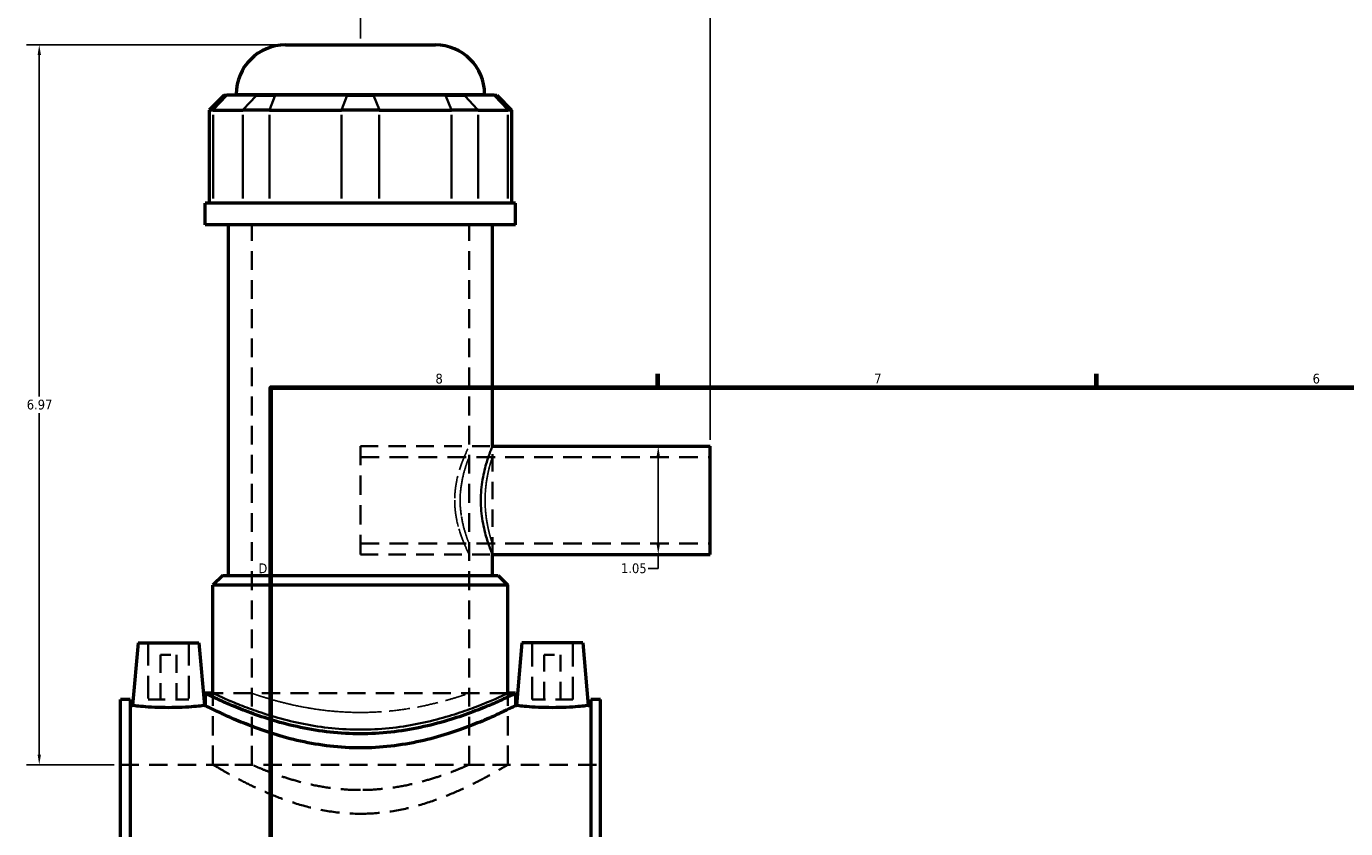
# Model space of a CAD drawing. Header units: inches. Extents: x -1.9 to 48.9, y -1.4 to 48.3.
# Tile 4 of 10: x -1.9 to 10.9, y 16.7 to 24.5. Entities that reach past the tile are written whole.
import ezdxf

# ---------------------------------------------------------------- set-up
doc = ezdxf.new("R2010")
doc.units = ezdxf.units.IN
doc.header["$MEASUREMENT"] = 0
doc.linetypes.add('DASHED', pattern=[0.2067, 0.1654, -0.0413])
for name, color, linetype, lineweight in [('Border (ANSI)', 7, 'Continuous', 70), ('Dimension (ANSI)', 7, 'Continuous', 25), ('Hidden (ANSI)', 7, 'DASHED', 35), ('Hidden Narrow (ANSI)', 7, 'DASHED', 25), ('Visible (ANSI)', 7, 'Continuous', 50), ('Visible Narrow (ANSI)', 7, 'Continuous', 35)]:
    doc.layers.add(name, color=color, linetype=linetype, lineweight=lineweight)
doc.styles.add('Note Text (ANSI)', font='tahoma.ttf')
doc.dimstyles.new('Default (ANSI)', dxfattribs={"dimtxt": 0.094488, "dimasz": 0.098425, "dimexe": 0.125, "dimexo": 0.0625, "dimgap": 0.031496, "dimtad": 0, "dimtih": 1, "dimtoh": 1, "dimrnd": 1e-08, "dimzin": 4, "dimdsep": 46, "dimtxsty": 'Note Text (ANSI)', "dimcen": 0.09, "dimdle": 0.393701, "dimclrd": 256, "dimclre": 256, "dimclrt": 5, "dimadec": 0, "dimazin": 1, "dimtfac": 1, "dimtofl": 0, "dimtmove": 0, "dimatfit": 3, "dimfxl": 1, "dimtolj": 1, "dimtzin": 4, "dimlwd": -1, "dimlwe": -1, "dimarcsym": 0})

# ---------------------------------------------------------------- blocks, each defined once
blk = doc.blocks.new('Borders Default Border')
at = {"layer": 'Border (ANSI)'}
for p, q in [((4.25, 21), (4.25, 21.134)), ((8.5, 21), (8.5, 21.134))]:
    blk.add_line(p, q, dxfattribs=at)
at = {"layer": 'Border (ANSI)', "flags": 128}
blk.add_lwpolyline([(0.5, 1), (0.5, 21), (33.5, 21), (33.5, 1), (0.5, 1)], dxfattribs=at)
at = {"layer": 'Border (ANSI)', "color": 5, "true_color": 0x0000ff, "char_height": 0.0945, "attachment_point": 7, "style": 'Note Text (ANSI)'}
for s, insert in [('8', (2.094, 21.038)), ('7', (6.346, 21.04)), ('6', (10.595, 21.038)), ('D', (0.378, 19.203))]:
    blk.add_mtext(s, dxfattribs=dict(at, insert=insert))
blk = doc.blocks.new('*D8')
at = {"layer": 'Defpoints', "color": 0, "transparency": 16777216}
for p in [(4.757, 24.795), (1.367, 24.318), (4.757, 20.432)]:
    blk.add_point(p, dxfattribs=at)
at = {"layer": 'Dimension (ANSI)', "transparency": 16777216}
for p, q in [((1.367, 24.381), (1.367, 24.92)), ((4.757, 20.495), (4.757, 24.92)), ((1.465, 24.795), (3.575, 24.795)), ((4.658, 24.795), (3.879, 24.795))]:
    blk.add_line(p, q, dxfattribs=at)
for points in [[(1.465, 24.811), (1.465, 24.778), (1.367, 24.795)], [(4.658, 24.811), (4.658, 24.778), (4.757, 24.795)]]:
    blk.add_solid(points, dxfattribs=at)
at = {"layer": 'Dimension (ANSI)', "color": 5, "transparency": 16777216, "insert": (3.607, 24.844), "char_height": 0.0945, "attachment_point": 1, "style": 'Note Text (ANSI)'}
blk.add_mtext('\\A1;3.39', dxfattribs=at)
blk = doc.blocks.new('*D9')
at = {"layer": 'Defpoints', "color": 0, "transparency": 16777216}
for p in [(4.007, 20.432), (4.007, 19.385), (4.253, 19.385)]:
    blk.add_point(p, dxfattribs=at)
at = {"layer": 'Dimension (ANSI)', "transparency": 16777216}
for p, q in [((4.253, 20.334), (4.253, 19.483)), ((4.253, 19.385), (4.253, 19.249)), ((4.253, 19.249), (4.155, 19.249))]:
    blk.add_line(p, q, dxfattribs=at)
for points in [[(4.237, 20.334), (4.269, 20.334), (4.253, 20.432)], [(4.237, 19.483), (4.269, 19.483), (4.253, 19.385)]]:
    blk.add_solid(points, dxfattribs=at)
at = {"layer": 'Dimension (ANSI)', "color": 5, "transparency": 16777216, "insert": (3.892, 19.298), "char_height": 0.0945, "attachment_point": 1, "style": 'Note Text (ANSI)'}
blk.add_mtext('\\A1;1.05', dxfattribs=at)
blk = doc.blocks.new('*D10')
at = {"layer": 'Defpoints', "color": 0, "transparency": 16777216}
for p in [(-1.746, 24.318), (0.641, 24.318), (-0.958, 17.348)]:
    blk.add_point(p, dxfattribs=at)
at = {"layer": 'Dimension (ANSI)', "transparency": 16777216}
for p, q in [((0.578, 24.318), (-1.871, 24.318)), ((-1.746, 24.22), (-1.746, 20.914)), ((-1.746, 17.447), (-1.746, 20.753)), ((-1.021, 17.348), (-1.871, 17.348))]:
    blk.add_line(p, q, dxfattribs=at)
for points in [[(-1.762, 24.22), (-1.729, 24.22), (-1.746, 24.318)], [(-1.762, 17.447), (-1.729, 17.447), (-1.746, 17.348)]]:
    blk.add_solid(points, dxfattribs=at)
at = {"layer": 'Dimension (ANSI)', "color": 5, "transparency": 16777216, "insert": (-1.867, 20.883), "char_height": 0.0945, "attachment_point": 1, "style": 'Note Text (ANSI)'}
blk.add_mtext('\\A1;6.97', dxfattribs=at)

msp = doc.modelspace()

# ---------------------------------------------------------------- linework, layer by layer
at = {"layer": 'Hidden (ANSI)', "ltscale": 1.099577}
for p, q in [((0.3138, 17.3484), (0.3138, 22.5759)), ((2.4198, 17.3484), (2.4198, 22.5759))]:
    msp.add_line(p, q, dxfattribs=at)
at = {"layer": 'Hidden (ANSI)', "ltscale": 1.136918}
msp.add_line((1.3668, 19.3848), (1.3668, 20.432), dxfattribs=at)
at = {"layer": 'Hidden (ANSI)', "ltscale": 1.031015}
for p, q in [((1.3668, 20.432), (2.6455, 20.432)), ((1.3668, 19.3848), (2.6455, 19.3848))]:
    msp.add_line(p, q, dxfattribs=at)
at = {"layer": 'Hidden (ANSI)', "ltscale": 1.013299}
msp.add_line((2.6455, 19.3848), (2.6455, 20.432), dxfattribs=at)
at = {"layer": 'Hidden (ANSI)', "ltscale": 1.093372}
for p, q in [((1.3668, 20.3273), (4.7568, 20.3273)), ((1.3668, 19.4895), (4.7568, 19.4895))]:
    msp.add_line(p, q, dxfattribs=at)
at = {"layer": 'Hidden (ANSI)', "ltscale": 1.333288}
for p, q in [((-0.69, 18.5295), (-0.69, 17.9783)), ((-0.2963, 18.5295), (-0.2963, 17.9783)), ((3.03, 17.9783), (3.03, 18.5295)), ((3.4237, 17.9783), (3.4237, 18.5295))]:
    msp.add_line(p, q, dxfattribs=at)
at = {"layer": 'Hidden (ANSI)', "ltscale": 0.471064}
for p, q in [((-0.5719, 18.4114), (-0.4144, 18.4114)), ((3.1481, 18.4114), (3.3056, 18.4114))]:
    msp.add_line(p, q, dxfattribs=at)
at = {"layer": 'Hidden (ANSI)', "ltscale": 1.047583}
for p, q in [((-0.5719, 18.4114), (-0.5719, 17.9783)), ((-0.4144, 18.4114), (-0.4144, 17.9783)), ((3.1481, 17.9783), (3.1481, 18.4114)), ((3.3056, 17.9783), (3.3056, 18.4114))]:
    msp.add_line(p, q, dxfattribs=at)
at = {"layer": 'Hidden (ANSI)', "ltscale": 1.063671}
msp.add_line((2.7959, 18.0399), (-0.0623, 18.0399), dxfattribs=at)
at = {"layer": 'Hidden (ANSI)', "ltscale": 1.115152}
for p, q in [((-0.0623, 17.3484), (-0.0623, 18.0399)), ((2.7959, 17.3484), (2.7959, 18.0399))]:
    msp.add_line(p, q, dxfattribs=at)
at = {"layer": 'Hidden (ANSI)', "ltscale": 0.997297}
for p, q in [((-0.69, 17.9783), (-0.2963, 17.9783)), ((3.4237, 17.9783), (3.03, 17.9783))]:
    msp.add_line(p, q, dxfattribs=at)
at = {"layer": 'Hidden (ANSI)', "ltscale": 1.071256}
msp.add_line((-0.9582, 17.3484), (3.6918, 17.3484), dxfattribs=at)
at = {"layer": 'Hidden (ANSI)', "ltscale": 0.909719}
for p, q in [((-0.0623, 17.3484), (0.3138, 17.3484)), ((2.4198, 17.3484), (2.7959, 17.3484))]:
    msp.add_line(p, q, dxfattribs=at)
at = {"layer": 'Hidden (ANSI)', "ltscale": 1.1154}
for points, knots in [([(-0.0623, 17.3484), (-0.0623, 17.3484), (-0.0532, 17.3429), (-0.0158, 17.3209), (0.0125, 17.3043), (0.0862, 17.2624), (0.1317, 17.2372), (0.2358, 17.1824), (0.2944, 17.153), (0.4186, 17.0949), (0.489, 17.0641), (0.6425, 17.0048), (0.7258, 16.9763), (0.9006, 16.9277), (0.9925, 16.9076), (1.1792, 16.8805), (1.274, 16.8735), (1.3668, 16.8735)], [16.9240947, 16.9240947, 16.9240947, 16.9240947, 17.627011, 17.627011, 18.3299273, 18.3299273, 19.0328437, 19.0328437, 19.73576, 19.73576, 20.4431849, 20.4431849, 21.1506098, 21.1506098, 21.8580347, 21.8580347, 22.5654597, 22.5654597, 22.5654597, 22.5654597]), ([(1.3668, 16.8735), (1.4597, 16.8735), (1.5545, 16.8805), (1.7412, 16.9076), (1.833, 16.9277), (2.0079, 16.9763), (2.0911, 17.0048), (2.2447, 17.0641), (2.315, 17.0949), (2.4393, 17.153), (2.4979, 17.1824), (2.602, 17.2372), (2.6475, 17.2624), (2.7212, 17.3043), (2.7495, 17.3209), (2.7869, 17.3429), (2.7959, 17.3484), (2.7959, 17.3484)], [0, 0, 0, 0, 0.7074249, 0.7074249, 1.4148498, 1.4148498, 2.1222748, 2.1222748, 2.8296997, 2.8296997, 3.532616, 3.532616, 4.2355323, 4.2355323, 4.9384486, 4.9384486, 5.6413649, 5.6413649, 5.6413649, 5.6413649])]:
    msp.add_open_spline(points, degree=3, knots=knots, dxfattribs=at)
at = {"layer": 'Hidden (ANSI)', "ltscale": 1.158459}
for points, knots in [([(1.3668, 17.1037), (1.2997, 17.1037), (1.2305, 17.1069), (1.0937, 17.1199), (1.026, 17.1297), (0.8966, 17.1537), (0.8348, 17.168), (0.7208, 17.1983), (0.6685, 17.2142), (0.576, 17.2445), (0.5325, 17.2601), (0.4555, 17.2891), (0.422, 17.3026), (0.368, 17.3249), (0.3474, 17.3337), (0.3203, 17.3455), (0.3138, 17.3484), (0.3138, 17.3484)], [0, 0, 0, 0, 0.5119066, 0.5119066, 1.0238133, 1.0238133, 1.5357199, 1.5357199, 2.0476266, 2.0476266, 2.5587393, 2.5587393, 3.069852, 3.069852, 3.5809648, 3.5809648, 4.0920775, 4.0920775, 4.0920775, 4.0920775]), ([(2.4198, 17.3484), (2.4198, 17.3484), (2.4133, 17.3455), (2.3862, 17.3337), (2.3657, 17.3249), (2.3116, 17.3026), (2.2781, 17.2891), (2.2011, 17.2601), (2.1576, 17.2445), (2.0652, 17.2142), (2.0129, 17.1983), (1.8988, 17.168), (1.837, 17.1537), (1.7077, 17.1297), (1.64, 17.1199), (1.5031, 17.1069), (1.434, 17.1037), (1.3668, 17.1037)], [12.2762326, 12.2762326, 12.2762326, 12.2762326, 12.7873454, 12.7873454, 13.2984581, 13.2984581, 13.8095709, 13.8095709, 14.3206836, 14.3206836, 14.8325903, 14.8325903, 15.3444969, 15.3444969, 15.8564036, 15.8564036, 16.3683102, 16.3683102, 16.3683102, 16.3683102])]:
    msp.add_open_spline(points, degree=3, knots=knots, dxfattribs=at)
at = {"layer": 'Hidden Narrow (ANSI)', "ltscale": 1.079612}
msp.add_open_spline([(2.2804, 19.9084), (2.2804, 19.942), (2.2823, 19.9765), (2.2899, 20.0446), (2.2956, 20.0783), (2.3164, 20.1747), (2.3354, 20.2328), (2.3698, 20.3244), (2.3877, 20.3646), (2.4066, 20.4049), (2.4116, 20.4152), (2.4182, 20.4288), (2.4198, 20.432), (2.4198, 20.432), (2.4182, 20.4288), (2.4116, 20.4152), (2.4066, 20.4049), (2.3877, 20.3646), (2.3698, 20.3244), (2.3354, 20.2328), (2.3164, 20.1747), (2.2956, 20.0783), (2.2899, 20.0446), (2.2823, 19.9765), (2.2804, 19.942), (2.2804, 19.8748), (2.2823, 19.8403), (2.2899, 19.7722), (2.2956, 19.7385), (2.3164, 19.6421), (2.3354, 19.5841), (2.3698, 19.4924), (2.3877, 19.4522), (2.4066, 19.4119), (2.4116, 19.4016), (2.4182, 19.3881), (2.4198, 19.3848), (2.4198, 19.3848), (2.4182, 19.3881), (2.4116, 19.4016), (2.4066, 19.4119), (2.3877, 19.4522), (2.3698, 19.4924), (2.3354, 19.5841), (2.3164, 19.6421), (2.2956, 19.7385), (2.2899, 19.7722), (2.2823, 19.8403), (2.2804, 19.8748), (2.2804, 19.9084)], degree=3, knots=[0, 0, 0, 0, 0.2558954, 0.2558954, 0.5117907, 0.5117907, 1.0235815, 1.0235815, 1.5340116, 1.5340116, 1.7892267, 1.7892267, 2.0444418, 2.0444418, 2.2996568, 2.2996568, 2.5548719, 2.5548719, 3.0653021, 3.0653021, 3.5770928, 3.5770928, 3.8329881, 3.8329881, 4.0888835, 4.0888835, 4.3447789, 4.3447789, 4.6006742, 4.6006742, 5.112465, 5.112465, 5.6228951, 5.6228951, 5.8781102, 5.8781102, 6.1333253, 6.1333253, 6.3885403, 6.3885403, 6.6437554, 6.6437554, 7.1541856, 7.1541856, 7.6659763, 7.6659763, 7.9218717, 7.9218717, 8.177767, 8.177767, 8.177767, 8.177767], dxfattribs=at)
at = {"layer": 'Hidden Narrow (ANSI)', "ltscale": 1.00604}
for points, knots in [([(2.6455, 20.432), (2.6455, 20.432), (2.6442, 20.4288), (2.6387, 20.4154), (2.6347, 20.4051), (2.6193, 20.3649), (2.6046, 20.3247), (2.5768, 20.2326), (2.5616, 20.1742), (2.5452, 20.0777), (2.5407, 20.044), (2.5348, 19.976), (2.5334, 19.9417), (2.5334, 19.9084)], [6.0905088, 6.0905088, 6.0905088, 6.0905088, 6.3441377, 6.3441377, 6.5977667, 6.5977667, 7.1050246, 7.1050246, 7.6128515, 7.6128515, 7.8667649, 7.8667649, 8.1206783, 8.1206783, 8.1206783, 8.1206783]), ([(2.5334, 19.9084), (2.5334, 19.8751), (2.5348, 19.8408), (2.5407, 19.7728), (2.5452, 19.7391), (2.5616, 19.6426), (2.5768, 19.5842), (2.6046, 19.4921), (2.6193, 19.4519), (2.6347, 19.4117), (2.6387, 19.4015), (2.6442, 19.388), (2.6455, 19.3848), (2.6455, 19.3848)], [0, 0, 0, 0, 0.2539134, 0.2539134, 0.5078269, 0.5078269, 1.0156538, 1.0156538, 1.5229117, 1.5229117, 1.7765406, 1.7765406, 2.0301696, 2.0301696, 2.0301696, 2.0301696])]:
    msp.add_open_spline(points, degree=3, knots=knots, dxfattribs=at)
at = {"layer": 'Hidden Narrow (ANSI)', "ltscale": 1.072284}
msp.add_open_spline([(2.3329, 19.9084), (2.3329, 19.8551), (2.3378, 19.7988), (2.3548, 19.6958), (2.3665, 19.6491), (2.3881, 19.5754), (2.3995, 19.5432), (2.4154, 19.5003), (2.4198, 19.4895), (2.4198, 19.4895), (2.4154, 19.5003), (2.3995, 19.5432), (2.3881, 19.5754), (2.3665, 19.6491), (2.3548, 19.6958), (2.3378, 19.7988), (2.3329, 19.8551), (2.3329, 19.9617), (2.3378, 20.018), (2.3548, 20.121), (2.3665, 20.1677), (2.3881, 20.2415), (2.3995, 20.2736), (2.4154, 20.3165), (2.4198, 20.3273), (2.4198, 20.3273), (2.4154, 20.3165), (2.3995, 20.2736), (2.3881, 20.2415), (2.3665, 20.1677), (2.3548, 20.121), (2.3378, 20.018), (2.3329, 19.9617), (2.3329, 19.9084)], degree=3, knots=[0, 0, 0, 0, 0.4059133, 0.4059133, 0.8118265, 0.8118265, 1.2173388, 1.2173388, 1.6228511, 1.6228511, 2.0283634, 2.0283634, 2.4338757, 2.4338757, 2.839789, 2.839789, 3.2457023, 3.2457023, 3.6516155, 3.6516155, 4.0575288, 4.0575288, 4.4630411, 4.4630411, 4.8685534, 4.8685534, 5.2740657, 5.2740657, 5.679578, 5.679578, 6.0854913, 6.0854913, 6.4914045, 6.4914045, 6.4914045, 6.4914045], dxfattribs=at)
at = {"layer": 'Hidden Narrow (ANSI)', "ltscale": 1.068449}
msp.add_open_spline([(2.5749, 19.9084), (2.5749, 19.9614), (2.5788, 20.0177), (2.5924, 20.1208), (2.6019, 20.1676), (2.6195, 20.2416), (2.6288, 20.2738), (2.6419, 20.3166), (2.6455, 20.3273), (2.6455, 20.3273), (2.6419, 20.3166), (2.6288, 20.2738), (2.6195, 20.2416), (2.6019, 20.1676), (2.5924, 20.1208), (2.5788, 20.0177), (2.5749, 19.9614), (2.5749, 19.8554), (2.5788, 19.7991), (2.5924, 19.696), (2.6019, 19.6492), (2.6195, 19.5752), (2.6288, 19.5431), (2.6419, 19.5002), (2.6455, 19.4895), (2.6455, 19.4895), (2.6419, 19.5002), (2.6288, 19.5431), (2.6195, 19.5752), (2.6019, 19.6492), (2.5924, 19.696), (2.5788, 19.7991), (2.5749, 19.8554), (2.5749, 19.9084)], degree=3, knots=[0, 0, 0, 0, 0.4041264, 0.4041264, 0.8082528, 0.8082528, 1.212205, 1.212205, 1.6161571, 1.6161571, 2.0201093, 2.0201093, 2.4240615, 2.4240615, 2.8281879, 2.8281879, 3.2323143, 3.2323143, 3.6364407, 3.6364407, 4.0405671, 4.0405671, 4.4445192, 4.4445192, 4.8484714, 4.8484714, 5.2524236, 5.2524236, 5.6563758, 5.6563758, 6.0605022, 6.0605022, 6.4646286, 6.4646286, 6.4646286, 6.4646286], dxfattribs=at)
at = {"layer": 'Hidden Narrow (ANSI)', "ltscale": 1.102278}
for points, knots in [([(-0.0623, 18.0399), (-0.0623, 18.0399), (-0.0534, 18.0358), (-0.0165, 18.0189), (0.0114, 18.0062), (0.0848, 17.9743), (0.1303, 17.955), (0.2347, 17.9134), (0.2937, 17.8911), (0.419, 17.8476), (0.4899, 17.8247), (0.6446, 17.7812), (0.7283, 17.7606), (0.9038, 17.7259), (0.9957, 17.7118), (1.1816, 17.6929), (1.2755, 17.6882), (1.3668, 17.6882)], [16.6911846, 16.6911846, 16.6911846, 16.6911846, 17.3859732, 17.3859732, 18.0807618, 18.0807618, 18.7755504, 18.7755504, 19.470339, 19.470339, 20.1664825, 20.1664825, 20.8626259, 20.8626259, 21.5587694, 21.5587694, 22.2549129, 22.2549129, 22.2549129, 22.2549129]), ([(1.3668, 17.6882), (1.4582, 17.6882), (1.5521, 17.6929), (1.7379, 17.7118), (1.8298, 17.7259), (2.0053, 17.7606), (2.0891, 17.7812), (2.2438, 17.8247), (2.3146, 17.8476), (2.44, 17.8911), (2.499, 17.9134), (2.6034, 17.955), (2.6489, 17.9743), (2.7222, 18.0062), (2.7502, 18.0189), (2.7871, 18.0358), (2.7959, 18.0399), (2.7959, 18.0399)], [0, 0, 0, 0, 0.6961435, 0.6961435, 1.3922869, 1.3922869, 2.0884304, 2.0884304, 2.7845739, 2.7845739, 3.4793625, 3.4793625, 4.174151, 4.174151, 4.8689396, 4.8689396, 5.5637282, 5.5637282, 5.5637282, 5.5637282])]:
    msp.add_open_spline(points, degree=3, knots=knots, dxfattribs=at)
at = {"layer": 'Hidden Narrow (ANSI)', "ltscale": 1.075206}
msp.add_open_spline([(1.3668, 17.8543), (1.3001, 17.8543), (1.2313, 17.8566), (1.0948, 17.8662), (1.0271, 17.8734), (0.8976, 17.8914), (0.8356, 17.9021), (0.7212, 17.9249), (0.6687, 17.937), (0.5758, 17.9601), (0.5321, 17.972), (0.455, 17.9943), (0.4215, 18.0047), (0.3676, 18.0218), (0.3472, 18.0286), (0.3202, 18.0377), (0.3138, 18.0399), (0.3138, 18.0399), (0.3202, 18.0377), (0.3472, 18.0286), (0.3676, 18.0218), (0.4215, 18.0047), (0.455, 17.9943), (0.5321, 17.972), (0.5758, 17.9601), (0.6687, 17.937), (0.7212, 17.9249), (0.8356, 17.9021), (0.8976, 17.8914), (1.0271, 17.8734), (1.0948, 17.8662), (1.2313, 17.8566), (1.3001, 17.8543), (1.4335, 17.8543), (1.5023, 17.8566), (1.6388, 17.8662), (1.7065, 17.8734), (1.8361, 17.8914), (1.898, 17.9021), (2.0125, 17.9249), (2.065, 17.937), (2.1579, 17.9601), (2.2015, 17.972), (2.2787, 17.9943), (2.3121, 18.0047), (2.366, 18.0218), (2.3865, 18.0286), (2.4134, 18.0377), (2.4198, 18.0399), (2.4198, 18.0399), (2.4134, 18.0377), (2.3865, 18.0286), (2.366, 18.0218), (2.3121, 18.0047), (2.2787, 17.9943), (2.2015, 17.972), (2.1579, 17.9601), (2.065, 17.937), (2.0125, 17.9249), (1.898, 17.9021), (1.8361, 17.8914), (1.7065, 17.8734), (1.6388, 17.8662), (1.5023, 17.8566), (1.4335, 17.8543), (1.3668, 17.8543)], degree=3, knots=[0, 0, 0, 0, 0.508353, 0.508353, 1.016706, 1.016706, 1.5250591, 1.5250591, 2.0334121, 2.0334121, 2.5415024, 2.5415024, 3.0495927, 3.0495927, 3.557683, 3.557683, 4.0657733, 4.0657733, 4.5738636, 4.5738636, 5.0819539, 5.0819539, 5.5900442, 5.5900442, 6.0981345, 6.0981345, 6.6064875, 6.6064875, 7.1148405, 7.1148405, 7.6231936, 7.6231936, 8.1315466, 8.1315466, 8.6398996, 8.6398996, 9.1482526, 9.1482526, 9.6566056, 9.6566056, 10.1649587, 10.1649587, 10.673049, 10.673049, 11.1811393, 11.1811393, 11.6892296, 11.6892296, 12.1973199, 12.1973199, 12.7054102, 12.7054102, 13.2135005, 13.2135005, 13.7215908, 13.7215908, 14.2296811, 14.2296811, 14.7380341, 14.7380341, 15.2463871, 15.2463871, 15.7547401, 15.7547401, 16.2630931, 16.2630931, 16.2630931, 16.2630931], dxfattribs=at)
at = {"layer": 'Visible (ANSI)'}
for p, q in [((0.6409, 24.3184), (2.0927, 24.3184)), ((0.0451, 23.8305), (-0.0981, 23.6872)), ((0.0451, 23.8305), (0.0706, 23.8305)), ((0.3598, 23.8305), (0.0706, 23.8305)), ((0.1634, 23.8305), (0.1634, 23.8408)), ((0.3598, 23.8305), (0.5407, 23.8305)), ((1.2389, 23.8305), (0.5407, 23.8305)), ((1.2389, 23.8305), (1.4948, 23.8305)), ((2.193, 23.8305), (1.4948, 23.8305)), ((2.193, 23.8305), (2.3739, 23.8305)), ((2.6631, 23.8305), (2.3739, 23.8305)), ((2.5703, 23.8305), (2.5703, 23.8408)), ((2.6631, 23.8305), (2.6885, 23.8305)), ((2.6885, 23.8305), (2.8318, 23.6872)), ((-0.0618, 23.6872), (-0.0981, 23.6872)), ((-0.0981, 23.6872), (-0.0981, 22.785)), ((-0.0618, 23.6872), (0.2274, 23.6872)), ((0.4859, 23.6872), (0.2274, 23.6872)), ((0.4859, 23.6872), (1.1841, 23.6872)), ((1.5496, 23.6872), (1.1841, 23.6872)), ((1.5496, 23.6872), (2.2478, 23.6872)), ((2.5062, 23.6872), (2.2478, 23.6872)), ((2.5062, 23.6872), (2.7954, 23.6872)), ((2.8318, 23.6872), (2.7954, 23.6872)), ((2.8318, 23.6872), (2.8318, 22.785)), ((2.8711, 22.785), (-0.1375, 22.785)), ((-0.1375, 22.5759), (-0.1375, 22.785)), ((2.8711, 22.5759), (2.8711, 22.785)), ((2.8711, 22.5759), (-0.1375, 22.5759)), ((0.0882, 19.1811), (0.0882, 22.5759)), ((2.6455, 20.432), (2.6455, 22.5759)), ((2.6455, 20.432), (4.7568, 20.432)), ((4.7568, 19.3848), (4.7568, 20.432)), ((2.6455, 19.1811), (2.6455, 19.3848)), ((2.6455, 19.3848), (4.7568, 19.3848)), ((0.0332, 19.1811), (-0.0623, 19.0856)), ((0.0332, 19.1811), (2.7004, 19.1811)), ((2.7004, 19.1811), (2.7959, 19.0856)), ((2.7959, 19.0856), (-0.0623, 19.0856)), ((-0.0623, 18.0399), (-0.0623, 19.0856)), ((2.7959, 18.0399), (2.7959, 19.0856)), ((-0.7884, 18.5295), (-0.8416, 17.9215)), ((-0.7884, 18.5295), (-0.1979, 18.5295)), ((-0.1979, 18.5295), (-0.1447, 17.9215)), ((2.9316, 18.5295), (2.8784, 17.9215)), ((3.5221, 18.5295), (2.9316, 18.5295)), ((3.5221, 18.5295), (3.5753, 17.9215)), ((-0.1375, 18.0399), (-0.1375, 17.9215)), ((-0.0623, 18.0399), (-0.1375, 18.0399)), ((2.8711, 18.0399), (2.7959, 18.0399)), ((2.8711, 18.0399), (2.8711, 17.9215)), ((-0.9582, 15.5576), (-0.9582, 17.9807)), ((-0.8652, 17.9807), (-0.9582, 17.9807)), ((-0.8652, 17.9807), (-0.8652, 15.5576)), ((-0.8652, 17.9215), (-0.8416, 17.9215)), ((-0.1447, 17.9215), (-0.1375, 17.9215)), ((2.8711, 17.9215), (2.8784, 17.9215)), ((3.5753, 17.9215), (3.5988, 17.9215)), ((3.5988, 17.9807), (3.5988, 15.5576)), ((3.6918, 17.9807), (3.5988, 17.9807)), ((3.6918, 15.5576), (3.6918, 17.9807))]:
    msp.add_line(p, q, dxfattribs=at)
for centre, start, end in [((0.6409, 23.8408), 90, 180), ((2.0927, 23.8408), 0, 90)]:
    msp.add_arc(centre, 0.4776, start, end, dxfattribs=at)
for points, knots in [([(1.3668, 17.6475), (1.2704, 17.6475), (1.1714, 17.6528), (0.9757, 17.674), (0.8789, 17.6899), (0.6943, 17.7289), (0.6062, 17.752), (0.4436, 17.8006), (0.3691, 17.8261), (0.2373, 17.8746), (0.1753, 17.8994), (0.0654, 17.9456), (0.0176, 17.967), (-0.0597, 18.0025), (-0.0892, 18.0166), (-0.1281, 18.0353), (-0.1375, 18.0399), (-0.1375, 18.0399)], [0, 0, 0, 0, 0.7345046, 0.7345046, 1.4690091, 1.4690091, 2.2035137, 2.2035137, 2.9380182, 2.9380182, 3.6707214, 3.6707214, 4.4034246, 4.4034246, 5.1361278, 5.1361278, 5.8688311, 5.8688311, 5.8688311, 5.8688311]), ([(2.8711, 18.0399), (2.8711, 18.0399), (2.8618, 18.0353), (2.8229, 18.0166), (2.7934, 18.0025), (2.7161, 17.967), (2.6683, 17.9456), (2.5584, 17.8994), (2.4963, 17.8746), (2.3646, 17.8261), (2.2901, 17.8006), (2.1275, 17.752), (2.0394, 17.7289), (1.8547, 17.6899), (1.758, 17.674), (1.5622, 17.6528), (1.4632, 17.6475), (1.3668, 17.6475)], [-5.8688311, -5.8688311, -5.8688311, -5.8688311, -5.1361278, -5.1361278, -4.4034246, -4.4034246, -3.6707214, -3.6707214, -2.9380182, -2.9380182, -2.2035137, -2.2035137, -1.4690091, -1.4690091, -0.7345046, -0.7345046, 0, 0, 0, 0]), ([(-0.1447, 17.9215), (-0.1447, 17.9215), (-0.1534, 17.9204), (-0.1888, 17.9165), (-0.2155, 17.9137), (-0.2773, 17.9085), (-0.3164, 17.9057), (-0.4024, 17.9018), (-0.4492, 17.9007), (-0.5371, 17.9007), (-0.5839, 17.9018), (-0.6699, 17.9057), (-0.7091, 17.9085), (-0.7708, 17.9137), (-0.7975, 17.9165), (-0.8329, 17.9204), (-0.8416, 17.9215), (-0.8416, 17.9215)], [1.3384809, 1.3384809, 1.3384809, 1.3384809, 1.6728993, 1.6728993, 2.0073178, 2.0073178, 2.3421398, 2.3421398, 2.6769617, 2.6769617, 3.0117837, 3.0117837, 3.3466057, 3.3466057, 3.6810242, 3.6810242, 4.0154426, 4.0154426, 4.0154426, 4.0154426]), ([(2.8711, 17.9215), (2.8711, 17.9215), (2.8617, 17.9167), (2.8228, 17.8972), (2.7933, 17.8825), (2.7159, 17.8455), (2.6681, 17.8232), (2.5582, 17.775), (2.4962, 17.7491), (2.3646, 17.6984), (2.2902, 17.6718), (2.1278, 17.6208), (2.0397, 17.5966), (1.8552, 17.5556), (1.7584, 17.5389), (1.5626, 17.5165), (1.4634, 17.5109), (1.2702, 17.5109), (1.1711, 17.5165), (0.9752, 17.5389), (0.8785, 17.5556), (0.6939, 17.5966), (0.6059, 17.6208), (0.4435, 17.6718), (0.369, 17.6984), (0.2374, 17.7491), (0.1754, 17.775), (0.0656, 17.8232), (0.0177, 17.8455), (-0.0596, 17.8825), (-0.0891, 17.8972), (-0.1281, 17.9167), (-0.1375, 17.9215), (-0.1375, 17.9215)], [5.8793874, 5.8793874, 5.8793874, 5.8793874, 6.6132313, 6.6132313, 7.3470753, 7.3470753, 8.0809192, 8.0809192, 8.8147631, 8.8147631, 9.550766, 9.550766, 10.286769, 10.286769, 11.0227719, 11.0227719, 11.7587748, 11.7587748, 12.4947777, 12.4947777, 13.2307807, 13.2307807, 13.9667836, 13.9667836, 14.7027865, 14.7027865, 15.4366304, 15.4366304, 16.1704744, 16.1704744, 16.9043183, 16.9043183, 17.6381622, 17.6381622, 17.6381622, 17.6381622]), ([(3.5753, 17.9215), (3.5753, 17.9215), (3.5666, 17.9204), (3.5312, 17.9165), (3.5045, 17.9137), (3.4427, 17.9085), (3.4036, 17.9057), (3.3176, 17.9018), (3.2708, 17.9007), (3.2268, 17.9007), (3.1829, 17.9007), (3.1361, 17.9018), (3.0501, 17.9057), (3.0109, 17.9085), (2.9492, 17.9137), (2.9225, 17.9165), (2.8871, 17.9204), (2.8784, 17.9215), (2.8784, 17.9215)], [4.0154426, 4.0154426, 4.0154426, 4.0154426, 4.3498611, 4.3498611, 4.6842795, 4.6842795, 5.0191015, 5.0191015, 5.3539235, 5.3539235, 5.3539235, 5.6887455, 5.6887455, 6.0235675, 6.0235675, 6.3579859, 6.3579859, 6.6924044, 6.6924044, 6.6924044, 6.6924044])]:
    msp.add_open_spline(points, degree=3, knots=knots, dxfattribs=at)
at = {"layer": 'Visible Narrow (ANSI)'}
for p, q in [((0.064, 23.8233), (-0.0552, 23.6944)), ((2.5555, 23.8408), (0.1782, 23.8408)), ((0.234, 23.6944), (0.3532, 23.8233)), ((0.538, 23.8233), (0.4886, 23.6944)), ((1.2362, 23.8233), (1.1868, 23.6944)), ((1.4975, 23.8233), (1.5468, 23.6944)), ((2.1957, 23.8233), (2.245, 23.6944)), ((2.3805, 23.8233), (2.4996, 23.6944)), ((2.6697, 23.8233), (2.7888, 23.6944)), ((-0.0618, 22.8301), (-0.0618, 23.6421)), ((0.2274, 23.6421), (0.2274, 22.8301)), ((0.4859, 22.8301), (0.4859, 23.6421)), ((1.1841, 23.6421), (1.1841, 22.8301)), ((1.5496, 22.8301), (1.5496, 23.6421)), ((2.2478, 23.6421), (2.2478, 22.8301)), ((2.5062, 22.8301), (2.5062, 23.6421)), ((2.7954, 23.6421), (2.7954, 22.8301))]:
    msp.add_line(p, q, dxfattribs=at)
for points, knots in [([(2.6455, 19.3848), (2.6455, 19.3848), (2.6442, 19.388), (2.6387, 19.4015), (2.6347, 19.4117), (2.6193, 19.4519), (2.6046, 19.4921), (2.5768, 19.5842), (2.5616, 19.6426), (2.5452, 19.7391), (2.5407, 19.7728), (2.5348, 19.8408), (2.5334, 19.8751), (2.5334, 19.9417), (2.5348, 19.976), (2.5407, 20.044), (2.5452, 20.0777), (2.5616, 20.1742), (2.5768, 20.2326), (2.6046, 20.3247), (2.6193, 20.3649), (2.6347, 20.4051), (2.6387, 20.4154), (2.6442, 20.4288), (2.6455, 20.432), (2.6455, 20.432)], [2.0301696, 2.0301696, 2.0301696, 2.0301696, 2.2837985, 2.2837985, 2.5374275, 2.5374275, 3.0446854, 3.0446854, 3.5525123, 3.5525123, 3.8064257, 3.8064257, 4.0603392, 4.0603392, 4.3142526, 4.3142526, 4.568166, 4.568166, 5.0759929, 5.0759929, 5.5832508, 5.5832508, 5.8368798, 5.8368798, 6.0905088, 6.0905088, 6.0905088, 6.0905088]), ([(2.7959, 18.0399), (2.7959, 18.0399), (2.7871, 18.0358), (2.7502, 18.0189), (2.7222, 18.0062), (2.6489, 17.9743), (2.6034, 17.955), (2.499, 17.9134), (2.44, 17.8911), (2.3146, 17.8476), (2.2438, 17.8247), (2.0891, 17.7812), (2.0053, 17.7606), (1.8298, 17.7259), (1.7379, 17.7118), (1.5521, 17.6929), (1.4582, 17.6882), (1.2755, 17.6882), (1.1816, 17.6929), (0.9957, 17.7118), (0.9038, 17.7259), (0.7283, 17.7606), (0.6446, 17.7812), (0.4899, 17.8247), (0.419, 17.8476), (0.2937, 17.8911), (0.2347, 17.9134), (0.1303, 17.955), (0.0848, 17.9743), (0.0114, 18.0062), (-0.0165, 18.0189), (-0.0534, 18.0358), (-0.0623, 18.0399), (-0.0623, 18.0399)], [5.5637282, 5.5637282, 5.5637282, 5.5637282, 6.2585168, 6.2585168, 6.9533054, 6.9533054, 7.648094, 7.648094, 8.3428826, 8.3428826, 9.039026, 9.039026, 9.7351695, 9.7351695, 10.431313, 10.431313, 11.1274564, 11.1274564, 11.8235999, 11.8235999, 12.5197434, 12.5197434, 13.2158868, 13.2158868, 13.9120303, 13.9120303, 14.6068189, 14.6068189, 15.3016075, 15.3016075, 15.9963961, 15.9963961, 16.6911846, 16.6911846, 16.6911846, 16.6911846])]:
    msp.add_open_spline(points, degree=3, knots=knots, dxfattribs=at)

# ---------------------------------------------------------------- block references
msp.add_blockref('Borders Default Border', (0, 0))

# ---------------------------------------------------------------- dimensions: what is measured, and where the dimension line sits
at = {"layer": 'Dimension (ANSI)'}
for base, p1, p2, angle, override, picture, middle in [((4.7568, 24.7947), (1.3668, 24.3184), (4.7568, 20.432), 180, {"dimgap": 0.031496, "dimtih": 0, "dimtoh": 0, "dimdec": 2, "dimtol": 0, "dimlim": 0, "dimtp": 0, "dimtm": 0, "dimtdec": 2, "dimatfit": 1}, '*D8', (3.7268, 24.7947)), ((-1.7456, 24.3184), (-0.9582, 17.3484), (0.6409, 24.3184), 270, {"dimgap": 0.031496, "dimdec": 2, "dimtol": 0, "dimlim": 0, "dimtp": 0, "dimtm": 0, "dimtdec": 2, "dimatfit": 1}, '*D10', (-1.7456, 20.8334)), ((4.2529, 19.3848), (4.0075, 20.432), (4.0075, 19.3848), 270, {"dimgap": 0.031496, "dimdec": 2, "dimse1": 1, "dimse2": 1, "dimtol": 0, "dimlim": 0, "dimtp": 0, "dimtm": 0, "dimtdec": 2, "dimatfit": 2}, '*D9', (4.0075, 19.249))]:
    dim = msp.add_linear_dim(base=base, p1=p1, p2=p2, angle=angle, dimstyle='Default (ANSI)', override=override, dxfattribs=at)
    dim.commit()
    dim.dimension.update_dxf_attribs({"geometry": picture, "text_midpoint": middle, "dimtype": 160})

doc.saveas('drawing.dxf')
